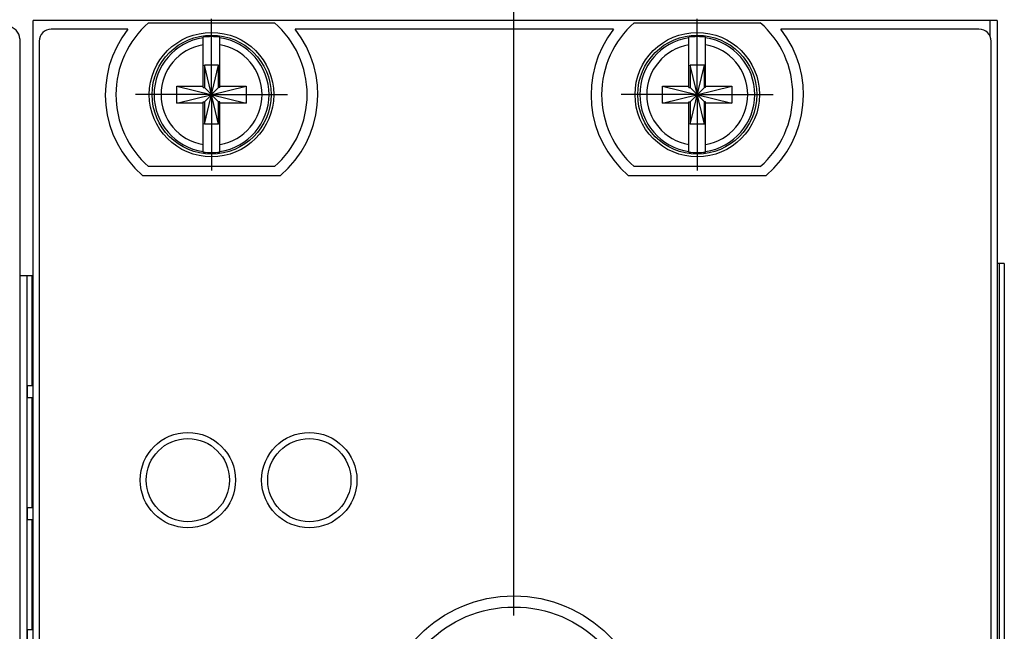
# Model space of a CAD drawing. Header units: inches. Extents: x 0 to 22, y 0 to 17.
# Tile 46 of 98: x 11.1 to 12.7, y 10.6 to 11.6. Entities that reach past the tile are written whole.
import ezdxf

# ---------------------------------------------------------------- set-up
doc = ezdxf.new("R2010")
doc.units = ezdxf.units.IN
doc.header["$LTSCALE"] = 1.21
doc.header["$MEASUREMENT"] = 0
doc.linetypes.add('CENTER', pattern=[0.6, 0.375, -0.075, 0.075, -0.075])
doc.layers.get('0').update_dxf_attribs({"linetype": 'CONTINUOUS'})
doc.layers.add('02___PRT_ALL_AXES', color=7, linetype='CONTINUOUS')
doc.layers.add('DIMENSIONS', color=7, linetype='CONTINUOUS')
doc.styles.get("Standard").update_dxf_attribs({"font": 'txt', "width": 0.8})
doc.dimstyles.new('DIMSTYLE_1', dxfattribs={"dimtxt": 0.125, "dimasz": 0.18, "dimexe": 0.125, "dimexo": 0.0625, "dimgap": 0.03125, "dimtad": 0, "dimtih": 1, "dimtoh": 1, "dimzin": 4, "dimdsep": 46, "dimtxsty": 'STANDARD', "dimblk": '_FILLED', "dimblk1": '_FILLED', "dimblk2": '_FILLED', "dimcen": 0.09, "dimadec": 0, "dimazin": 0, "dimtp": 0.01, "dimtm": 0.01, "dimtfac": 1, "dimtofl": 0, "dimtmove": 0, "dimatfit": 3, "dimldrblk": '_FILLED', "dimfxl": 1, "dimtolj": 1, "dimtzin": 4, "dimarcsym": 0})

# ---------------------------------------------------------------- blocks, each defined once
blk = doc.blocks.new('*D12')
at = {"layer": 'DIMENSIONS', "color": 2, "linetype": 'CONTINUOUS'}
blk.add_line((11.892, 10.6088), (11.892, 12.0267), dxfattribs=at)
at = {"layer": 'DIMENSIONS', "color": 2, "linetype": 'CONTINUOUS', "insert": (11.8295, 12.0892), "char_height": 0.125, "width": 1.525, "attachment_point": 1, "rotation": 90, "line_spacing_factor": 0.9}
blk.add_mtext('2X 4.50{\\Ftxt.shx;\\W1.000000;\\H0.125000; }[114.2]', dxfattribs=at)
blk = doc.blocks.new('_FILLED')
at = {"color": 0, "linetype": 'BYBLOCK'}
blk.add_solid([(0, 0), (-1, 0.1736), (-1, -0.1736)], dxfattribs=at)
blk = doc.blocks.new('*D13')
at = {"layer": 'DIMENSIONS', "color": 2, "linetype": 'CONTINUOUS'}
blk.add_line((12.29, 7.6007), (12.29, 6.0138), dxfattribs=at)
at = {"layer": 'DIMENSIONS', "color": 2, "linetype": 'CONTINUOUS', "insert": (12.2275, 5.9513), "char_height": 0.125, "width": 1.525, "attachment_point": 3, "rotation": 90, "line_spacing_factor": 0.9}
blk.add_mtext('4X 4.90{\\Ftxt.shx;\\W1.000000;\\H0.125000; }[124.4]', dxfattribs=at)

msp = doc.modelspace()

# ---------------------------------------------------------------- linework, layer by layer
at = {"color": 7, "linetype": 'CONTINUOUS'}
for p, q in [((11.1, 6.4515), (11.1, 11.5892)), ((12.688, 11.5892), (11.1, 11.5892)), ((11.2903, 11.5857), (11.4978, 11.5857)), ((12.0903, 11.5857), (12.2978, 11.5857)), ((12.688, 11.5892), (12.688, 6.5242)), ((11.2563, 11.5752), (11.13, 11.5752)), ((12.0563, 11.5752), (11.5317, 11.5752)), ((12.658, 11.5752), (12.3317, 11.5752)), ((11.078, 11.5592), (11.078, 6.5543)), ((11.11, 11.5552), (11.11, 7.4852)), ((11.3802, 11.4789), (11.3802, 11.5618)), ((11.4078, 11.4789), (11.4078, 11.5618)), ((12.1802, 11.4789), (12.1802, 11.5618)), ((12.2078, 11.4789), (12.2078, 11.5618)), ((12.678, 6.5502), (12.678, 11.5552)), ((11.3823, 11.4187), (11.4057, 11.5157)), ((11.3823, 11.5157), (11.3823, 11.4789)), ((11.4057, 11.4187), (11.3823, 11.5157)), ((11.4057, 11.5157), (11.3823, 11.5157)), ((11.4057, 11.4789), (11.4057, 11.5157)), ((12.1823, 11.4187), (12.2057, 11.5157)), ((12.1823, 11.5157), (12.1823, 11.4789)), ((12.2057, 11.5157), (12.1823, 11.5157)), ((12.2057, 11.4187), (12.1823, 11.5157)), ((12.2057, 11.4789), (12.2057, 11.5157)), ((11.3369, 11.4534), (11.3369, 11.481)), ((11.3369, 11.4534), (11.4511, 11.481)), ((11.3369, 11.481), (11.3802, 11.481)), ((11.3369, 11.481), (11.4511, 11.4534)), ((11.3802, 11.4789), (11.3823, 11.4789)), ((11.3823, 11.4555), (11.4057, 11.4789)), ((11.4057, 11.4555), (11.3823, 11.4789)), ((11.4078, 11.4789), (11.4057, 11.4789)), ((11.4078, 11.481), (11.4511, 11.481)), ((11.4511, 11.481), (11.4511, 11.4534)), ((12.1369, 11.4534), (12.2511, 11.481)), ((12.1369, 11.4534), (12.1369, 11.481)), ((12.1369, 11.481), (12.1802, 11.481)), ((12.1369, 11.481), (12.2511, 11.4534)), ((12.1802, 11.4789), (12.1823, 11.4789)), ((12.1823, 11.4555), (12.2057, 11.4789)), ((12.2057, 11.4555), (12.1823, 11.4789)), ((12.2078, 11.4789), (12.2057, 11.4789)), ((12.2078, 11.481), (12.2511, 11.481)), ((12.2511, 11.481), (12.2511, 11.4534)), ((11.3802, 11.4534), (11.3369, 11.4534)), ((11.3802, 11.3725), (11.3802, 11.4555)), ((11.3802, 11.4555), (11.3823, 11.4555)), ((11.3823, 11.4555), (11.3823, 11.4187)), ((11.4057, 11.4187), (11.4057, 11.4555)), ((11.4078, 11.4555), (11.4057, 11.4555)), ((11.4078, 11.3725), (11.4078, 11.4555)), ((11.4511, 11.4534), (11.4078, 11.4534)), ((12.1802, 11.4534), (12.1369, 11.4534)), ((12.1802, 11.3725), (12.1802, 11.4555)), ((12.1802, 11.4555), (12.1823, 11.4555)), ((12.1823, 11.4555), (12.1823, 11.4187)), ((12.2057, 11.4187), (12.2057, 11.4555)), ((12.2078, 11.4555), (12.2057, 11.4555)), ((12.2078, 11.3725), (12.2078, 11.4555)), ((12.2511, 11.4534), (12.2078, 11.4534)), ((11.4057, 11.4187), (11.3823, 11.4187)), ((12.2057, 11.4187), (12.1823, 11.4187)), ((11.4978, 11.3487), (11.2903, 11.3487)), ((12.2978, 11.3487), (12.0903, 11.3487)), ((11.2803, 11.3342), (11.5077, 11.3342)), ((12.0803, 11.3342), (12.3077, 11.3342)), ((12.6997, 11.1892), (12.688, 11.1892)), ((12.6997, 11.1892), (12.6997, 7.1892)), ((11.078, 11.1692), (11.0988, 11.1692)), ((11.0988, 11.1692), (11.0988, 10.9872)), ((11.0906, 10.9682), (11.0906, 10.9872)), ((11.0988, 10.9872), (11.0906, 10.9872)), ((11.0906, 10.9682), (11.0988, 10.9682)), ((11.0988, 10.9682), (11.0988, 10.7863)), ((11.0906, 10.7673), (11.0906, 10.7863)), ((11.0988, 10.7863), (11.0906, 10.7863)), ((11.0906, 10.7673), (11.0988, 10.7673)), ((11.0988, 10.7673), (11.0988, 10.5853)), ((11.0906, 10.5663), (11.0906, 10.5853)), ((11.0988, 10.5853), (11.0906, 10.5853))]:
    msp.add_line(p, q, dxfattribs=at)
at = {"color": 9, "linetype": 'CONTINUOUS'}
for p, q in [((12.676, 11.5892), (12.676, 11.5639)), ((12.691, 11.1892), (12.691, 7.1892)), ((12.6996, 11.1892), (12.6996, 7.1892)), ((11.09, 11.1692), (11.09, 7.1692)), ((11.0986, 10.9872), (11.0986, 11.1692)), ((11.0986, 10.7863), (11.0986, 10.9682)), ((11.0986, 10.5853), (11.0986, 10.7673))]:
    msp.add_line(p, q, dxfattribs=at)
at = {"color": 7, "linetype": 'CONTINUOUS'}
for centre, radius in [((11.394, 11.4672), 0.1025), ((11.394, 11.4672), 0.098), ((12.194, 11.4672), 0.1025), ((12.194, 11.4672), 0.098), ((11.355, 10.832), 0.0785), ((11.355, 10.832), 0.0685), ((11.555, 10.832), 0.0785), ((11.555, 10.832), 0.0685), ((11.892, 10.4212), 0.22), ((11.8922, 10.4209), 0.202)]:
    msp.add_circle(centre, radius, dxfattribs=at)
for centre, radius, start, end in [((11.058, 11.5592), 0.02, 0, 90), ((11.394, 11.4672), 0.1575, 131.203, 228.797), ((11.394, 11.4672), 0.1575, 311.203, 48.797), ((12.194, 11.4672), 0.1575, 131.203, 228.797), ((12.194, 11.4672), 0.1575, 311.203, 48.797), ((11.13, 11.5552), 0.02, 90, 180), ((11.394, 11.4672), 0.175, 141.8922, 229.4642), ((11.394, 11.4672), 0.175, 310.5358, 38.1078), ((12.194, 11.4672), 0.175, 141.8922, 229.4642), ((12.194, 11.4672), 0.175, 310.5358, 38.1078), ((12.658, 11.5552), 0.02, 0, 90), ((11.394, 11.4672), 0.0956, 81.7166, 98.2834), ((12.194, 11.4672), 0.0956, 81.7166, 98.2834), ((11.394, 11.4672), 0.0956, 261.7166, 278.2834), ((12.194, 11.4672), 0.0956, 261.7166, 278.2834)]:
    msp.add_arc(centre, radius, start, end, dxfattribs=at)
at = {"color": 9, "linetype": 'CONTINUOUS'}
for centre, radius, start, end in [((11.394, 11.4672), 0.0947, 98.3637, 261.6363), ((11.394, 11.4672), 0.0832, 99.5336, 260.4664), ((11.394, 11.4672), 0.0947, 278.3637, 81.6363), ((11.394, 11.4672), 0.0832, 279.5336, 80.4664), ((12.194, 11.4672), 0.0947, 98.3637, 261.6363), ((12.194, 11.4672), 0.0832, 99.5336, 260.4664), ((12.194, 11.4672), 0.0947, 278.3637, 81.6363), ((12.194, 11.4672), 0.0832, 279.5336, 80.4664)]:
    msp.add_arc(centre, radius, start, end, dxfattribs=at)
at = {"layer": '02___PRT_ALL_AXES', "color": 7, "linetype": 'CENTER'}
for p, q in [((11.394, 11.4672), (11.394, 11.5923)), ((12.194, 11.4672), (12.194, 11.5923)), ((11.394, 11.4672), (11.2689, 11.4672)), ((11.394, 11.4672), (11.394, 11.3421)), ((11.394, 11.4672), (11.5191, 11.4672)), ((12.194, 11.4672), (12.0689, 11.4672)), ((12.194, 11.4672), (12.194, 11.3421)), ((12.194, 11.4672), (12.3191, 11.4672))]:
    msp.add_line(p, q, dxfattribs=at)

# ---------------------------------------------------------------- dimensions: what is measured, and where the dimension line sits
at = {"layer": 'DIMENSIONS', "color": 2, "linetype": 'CONTINUOUS'}
for feature_location, offset, origin, text, picture, middle in [((11.892, 10.6088), (0, 1.4179), (7.394, 11.5923), '2X <>', '*D12', (11.892, 12.8517)), ((12.29, 7.6007), (0, -1.587), (7.394, 11.4672), '4X <>', '*D13', (12.29, 5.1888))]:
    dim = msp.add_ordinate_dim(feature_location=feature_location, offset=offset, dtype=1, origin=origin, text=text, dimstyle='DIMSTYLE_1', dxfattribs=at)
    dim.commit()
    dim.dimension.update_dxf_attribs({"geometry": picture, "text_midpoint": middle})

doc.saveas('drawing.dxf')
